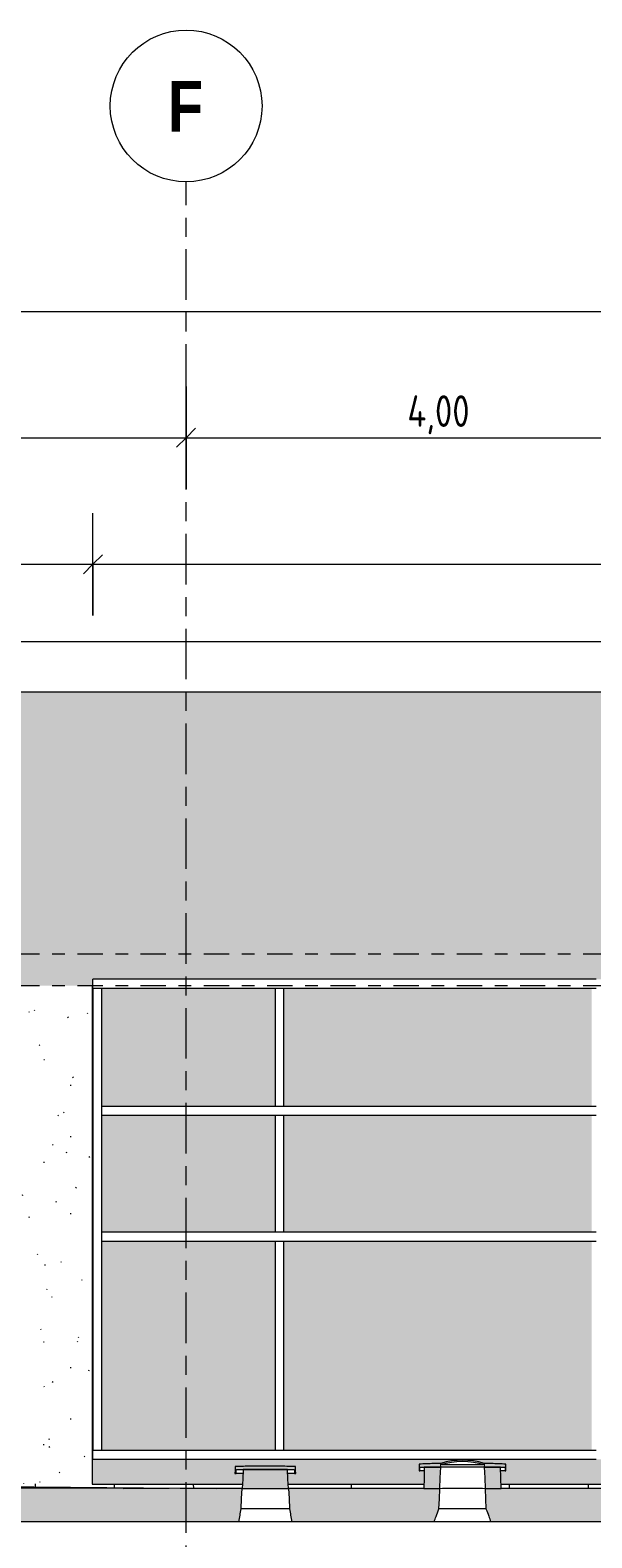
# Model space of a CAD drawing. Header units: metres. Extents: x -28 to 176, y -14 to 869.
# Tile 14 of 60: x -13.21 to -8.77, y 1.78 to 13.7. Entities that reach past the tile are written whole.
import ezdxf

# ---------------------------------------------------------------- set-up
doc = ezdxf.new("R2010")
doc.units = ezdxf.units.M
doc.linetypes.add('_Ebene_', pattern=[0.4, 0.2, -0.1, 0, -0.1])
doc.linetypes.add('_Rasterlinie_', pattern=[0.75, 0.4, -0.1, 0.15, -0.1])
for name, color, linetype, lineweight in [('A_Bem', 7, 'Continuous', 5), ('A_Bem-100', 7, 'Continuous', 5), ('A_Ebenen', 130, 'Continuous', 5), ('A_Fassade', 113, 'Continuous', 5), ('A_Fenster', 45, 'Continuous', 5), ('A_Geschossdecken', 7, 'Continuous', 5), ('A_Geschossdecken_Oberflächenschraffur', 7, 'Continuous', 5), ('A_Geschossdecken_Schraffur', 7, 'Continuous', 5), ('A_Linien_Feine Linien', 7, 'Continuous', 5), ('A_Raster', 128, 'Continuous', 5), ('A_Wand', 244, 'Continuous', 5), ('A_Wände_Oberflächenschraffur', 244, 'Continuous', 5)]:
    doc.layers.add(name, color=color, linetype=linetype, lineweight=lineweight)
doc.styles.add('Arial Narrow_B', font='txt', dxfattribs={"height": 0.4})
doc.styles.add('ISOCPEUR_1', font='isocpeur.ttf', dxfattribs={"width": 0.8, "height": 0.25})
doc.dimstyles.new('BLB-Standard_2_5_Aussen', dxfattribs={"dimscale": 0.3048, "dimtxt": 0.248995, "dimasz": 0.492126, "dimexe": 1.32874, "dimexo": 0.0625, "dimgap": 0.032808, "dimtad": 1, "dimrnd": 0.001, "dimzin": 0, "dimdsep": 46, "dimtxsty": 'ISOCPEUR_1', "dimblk1": 'OBLIQUE', "dimblk2": 'OBLIQUE', "dimsah": 1, "dimcen": 0.09, "dimdle": 0.164042, "dimazin": 0, "dimtfac": 1, "dimtdec": 4, "dimtix": 1, "dimtmove": 0, "dimatfit": 3, "dimfxl": 1.32874, "dimfxlon": 1, "dimtvp": 1, "dimtolj": 1, "dimtzin": 0, "dimarcsym": 2})
doc.dimstyles.new('BLB-Standard_2_5_Aussen_maskiert', dxfattribs={"dimscale": 0.3048, "dimtxt": 0.248995, "dimasz": 0.492126, "dimexe": 1.32874, "dimexo": 0.0625, "dimgap": 0.032808, "dimtad": 1, "dimrnd": 0.001, "dimzin": 0, "dimdsep": 46, "dimtxsty": 'ISOCPEUR_1', "dimblk1": 'OBLIQUE', "dimblk2": 'OBLIQUE', "dimsah": 1, "dimcen": 0.09, "dimdle": 0.164042, "dimazin": 0, "dimtfac": 1, "dimtdec": 4, "dimtix": 1, "dimtmove": 0, "dimatfit": 3, "dimfxl": 1.32874, "dimfxlon": 1, "dimtvp": 1, "dimtfill": 1, "dimtolj": 1, "dimtzin": 0, "dimarcsym": 2})
pattern_1 = [(0, (11.292, 18.958), (0.813, 0.203), [0.007, -0.603, 0.007, -0.603, -3.251]), (0, (11.292, 18.958), (0.813, 0.203), [-1.219, 0.007, -1.212, 0.007, -0.603, -1.422]), (0, (11.292, 18.958), (0.813, 0.203), [-3.048, 0.007, -0.4, 0.007, -1.009]), (120, (11.597, 19.06), (-0.5823032, 0.6025787), [0.007, -0.603, 0.007, -0.603, -3.251]), (120, (11.597, 19.06), (-0.5823032, 0.6025787), [-1.219, 0.007, -1.212, 0.007, -0.603, -1.422]), (120, (11.597, 19.06), (-0.5823032, 0.6025787), [-3.048, 0.007, -0.4, 0.007, -1.009]), (240, (11.699, 19.466), (-0.2306968, -0.8055787), [0.007, -0.603, 0.007, -0.603, -3.251]), (240, (11.699, 19.466), (-0.2306968, -0.8055787), [-1.219, 0.007, -1.212, 0.007, -0.603, -1.422]), (240, (11.699, 19.466), (-0.2306968, -0.8055787), [-3.048, 0.007, -0.4, 0.007, -1.009])]

# ---------------------------------------------------------------- blocks, each defined once
blk = doc.blocks.new('System Panel - Glazed window-8556053-C')
at = {"layer": 'A_Fassade', "lineweight": 9}
blk.add_hatch(color=10, dxfattribs=at).paths.add_polyline_path([(-11.278, 2.469), (-11.278, 4.125), (-12.648, 4.125), (-12.648, 2.469), (-11.297, 2.469)], flags=0)
blk = doc.blocks.new('System Panel - Glazed window-8556054-C')
at = {"layer": 'A_Fassade', "lineweight": 9}
blk.add_hatch(color=10, dxfattribs=at).paths.add_polyline_path([(-11.278, 5.19), (-11.278, 6.125), (-12.648, 6.125), (-12.648, 5.19)], flags=0)
blk = doc.blocks.new('Rectangular Mullion - 70mm x 280mm_2-8069946-C')
at = {"layer": 'A_Fassade', "color": 250, "lineweight": 9}
for p, q in [((-12.718, 6.125), (-12.648, 6.125)), ((-12.718, 6.125), (-12.718, 5.155)), ((-12.648, 5.155), (-12.648, 6.125))]:
    blk.add_line(p, q, dxfattribs=at)
blk = doc.blocks.new('Rectangular Mullion - 70mm x 280mm_2-8069947-C')
at = {"layer": 'A_Fassade', "color": 250, "lineweight": 9}
for p, q in [((-12.718, 5.155), (-12.718, 4.16)), ((-12.648, 4.16), (-12.648, 5.155))]:
    blk.add_line(p, q, dxfattribs=at)
blk = doc.blocks.new('Rectangular Mullion - 70mm x 280mm_2-8069948-C')
at = {"layer": 'A_Fassade', "color": 250, "lineweight": 9}
for p, q in [((-12.718, 2.399), (-12.718, 2.469)), ((-11.243, 2.469), (-12.718, 2.469)), ((-12.718, 2.399), (-11.243, 2.399))]:
    blk.add_line(p, q, dxfattribs=at)
blk = doc.blocks.new('Rectangular Mullion - 70mm x 160mm-8069949-C')
at = {"layer": 'A_Fassade', "color": 250, "lineweight": 9}
for p, q in [((-12.648, 5.12), (-12.648, 5.19)), ((-11.243, 5.19), (-12.648, 5.19)), ((-12.648, 5.12), (-11.243, 5.12))]:
    blk.add_line(p, q, dxfattribs=at)
blk = doc.blocks.new('Rectangular Mullion - 70mm x 280mm_2-8070029-C')
at = {"layer": 'A_Fassade', "color": 250, "lineweight": 9}
for p, q in [((-8.738, 6.195), (-11.243, 6.195)), ((-11.243, 6.125), (-8.738, 6.125))]:
    blk.add_line(p, q, dxfattribs=at)
blk = doc.blocks.new('System Panel - Glazed window-8556065-C')
at = {"layer": 'A_Fassade', "lineweight": 9}
blk.add_hatch(color=10, dxfattribs=at).paths.add_polyline_path([(6.554, 2.469), (7.242, 2.469), (7.242, 4.125), (4.807, 4.125), (4.807, 2.469), (5.795, 2.469)], flags=0)
blk = doc.blocks.new('System Panel - Glazed window-8556066-C')
at = {"layer": 'A_Fassade', "lineweight": 9}
blk.add_hatch(color=10, dxfattribs=at).paths.add_polyline_path([(7.242, 5.19), (7.242, 6.125), (4.807, 6.125), (4.807, 5.19)], flags=0)
blk = doc.blocks.new('Rectangular Mullion - 70mm x 280mm_2-V30-C')
at = {"layer": 'A_Fassade', "color": 250, "lineweight": 9}
for p, q in [((-8.738, 2.469), (-11.243, 2.469)), ((-11.243, 2.399), (-8.738, 2.399))]:
    blk.add_line(p, q, dxfattribs=at)
blk = doc.blocks.new('Rectangular Mullion - 70mm x 160mm-8070024-C')
at = {"layer": 'A_Fassade', "color": 250, "lineweight": 9}
for p, q in [((-4.733, 5.19), (-7.238, 5.19)), ((-7.238, 5.12), (-4.733, 5.12))]:
    blk.add_line(p, q, dxfattribs=at)
blk = doc.blocks.new('Rectangular Mullion - 70mm x 280mm_2-8070034-C')
at = {"layer": 'A_Fassade', "color": 250, "lineweight": 9}
for p, q in [((-12.718, 6.125), (-12.718, 6.195)), ((-11.243, 6.195), (-12.718, 6.195)), ((-12.718, 6.125), (-11.243, 6.125))]:
    blk.add_line(p, q, dxfattribs=at)
blk = doc.blocks.new('Rectangular Mullion - 70mm x 160mm-8069955-C')
at = {"layer": 'A_Fassade', "color": 250, "lineweight": 9}
for p, q in [((15.242, 4.125), (15.312, 4.125)), ((15.242, 4.125), (15.242, 2.469)), ((15.312, 2.469), (15.312, 4.125)), ((15.312, 2.469), (15.242, 2.469))]:
    blk.add_line(p, q, dxfattribs=at)
blk = doc.blocks.new('Rectangular Mullion - 70mm x 160mm-8069616-C')
at = {"layer": 'A_Fassade', "color": 250, "lineweight": 9}
for p, q in [((15.242, 6.125), (15.312, 6.125)), ((15.242, 6.125), (15.242, 5.19)), ((15.312, 5.19), (15.312, 6.125)), ((15.312, 5.19), (15.242, 5.19))]:
    blk.add_line(p, q, dxfattribs=at)
blk = doc.blocks.new('System Panel - Glazed window-8556069-C')
at = {"layer": 'A_Fassade', "lineweight": 9}
blk.add_hatch(color=10, dxfattribs=at).paths.add_polyline_path([(-11.278, 4.195), (-11.278, 5.12), (-12.648, 5.12), (-12.648, 4.195), (-11.677, 4.195)], flags=0)
blk = doc.blocks.new('System Panel - Glazed window-8556070-C')
at = {"layer": 'A_Fassade', "lineweight": 9}
blk.add_hatch(color=10, dxfattribs=at).paths.add_polyline_path([(-10.158, 4.195), (-8.773, 4.195), (-8.773, 5.12), (-11.208, 5.12), (-11.208, 4.195)], flags=0)
blk = doc.blocks.new('Rectangular Mullion - 70mm x 280mm_2-8070045-C')
at = {"layer": 'A_Fassade', "color": 250, "lineweight": 9}
for p, q in [((-12.718, 4.16), (-12.718, 2.469)), ((-12.648, 2.469), (-12.648, 4.16)), ((-12.648, 2.469), (-12.718, 2.469))]:
    blk.add_line(p, q, dxfattribs=at)
blk = doc.blocks.new('Rectangular Mullion - 70mm x 160mm-8069613-C')
at = {"layer": 'A_Fassade', "color": 250, "lineweight": 9}
for p, q in [((15.242, 5.12), (15.312, 5.12)), ((15.242, 5.12), (15.242, 4.195)), ((15.312, 4.195), (15.312, 5.12)), ((15.312, 4.195), (15.242, 4.195))]:
    blk.add_line(p, q, dxfattribs=at)
blk = doc.blocks.new('FE Dachkuppel rund - Ø_850 _1000_-8070058-C')
at = {"layer": 'A_Fenster', "lineweight": 9}
for points in [[(-11.115, 2.287), (-11.117, 2.341), (-11.297, 2.345), (-11.389, 2.345), (-11.524, 2.343), (-11.593, 2.341), (-11.595, 2.287), (-11.585, 2.287), (-11.584, 2.317), (-11.126, 2.317), (-11.124, 2.287)], [(-11.172, 2.167), (-11.18, 2.317), (-11.53, 2.317), (-11.538, 2.167), (-11.297, 2.167)]]:
    blk.add_hatch(color=253, dxfattribs=at).paths.add_polyline_path(points, flags=0)
at = {"layer": 'A_Fenster', "color": 250, "lineweight": 9}
for p, q in [((-11.595, 2.287), (-11.585, 2.287)), ((-11.584, 2.317), (-11.126, 2.317)), ((-11.18, 2.317), (-11.53, 2.317)), ((-11.124, 2.287), (-11.115, 2.287)), ((-11.538, 2.167), (-11.172, 2.167))]:
    blk.add_line(p, q, dxfattribs=at)
at = {"layer": 'A_Fenster', "color": 250, "lineweight": 9, "flags": 128}
for points in [[(-11.593, 2.341), (-11.594, 2.314), (-11.595, 2.287)], [(-11.585, 2.287), (-11.585, 2.302), (-11.584, 2.317)], [(-11.53, 2.317), (-11.534, 2.243), (-11.538, 2.167)], [(-11.172, 2.167), (-11.176, 2.243), (-11.18, 2.317)], [(-11.126, 2.317), (-11.125, 2.302), (-11.124, 2.287)], [(-11.115, 2.287), (-11.116, 2.314), (-11.117, 2.341)]]:
    blk.add_lwpolyline(points, dxfattribs=at)
at = {"layer": 'A_Fenster', "color": 250, "lineweight": 9}
for start_param, end_param in [(5.116294, 5.249888), (4.17489, 4.308484)]:
    blk.add_ellipse((-11.355, 2.277), major_axis=(-0.45, 0), ratio=0.025574, start_param=start_param, end_param=end_param, dxfattribs=at)
blk.add_open_spline([(-11.117, 2.341), (-11.162, 2.343), (-11.253, 2.345), (-11.361, 2.345), (-11.44, 2.345), (-11.49, 2.344), (-11.541, 2.343), (-11.575, 2.342), (-11.593, 2.341)], degree=3, knots=[0, 0, 0, 0, 0.285714, 0.571429, 0.678571, 0.785714, 0.892857, 1, 1, 1, 1], dxfattribs=at)
blk = doc.blocks.new('FE Dachkuppel rund - Ø_850 _1080_-8070244-C')
at = {"layer": 'A_Fenster', "lineweight": 9}
blk.add_hatch(color=253, dxfattribs=at).paths.add_polyline_path([(-9.625, 2.355), (-9.625, 2.367), (-9.673, 2.379), (-9.71, 2.385), (-9.753, 2.39), (-9.796, 2.392), (-9.839, 2.39), (-9.882, 2.385), (-9.925, 2.378), (-9.967, 2.367), (-9.967, 2.355), (-9.925, 2.366), (-9.873, 2.375), (-9.839, 2.379), (-9.796, 2.381), (-9.75, 2.379), (-9.709, 2.374), (-9.667, 2.366)], flags=0)
h = blk.add_hatch(color=253, dxfattribs=at)
h.paths.add_polyline_path([(-9.452, 2.307), (-9.453, 2.361), (-9.625, 2.367), (-9.624, 2.337), (-9.46, 2.337), (-9.459, 2.307)], flags=0)
h.paths.add_polyline_path([(-10.133, 2.307), (-10.132, 2.337), (-9.968, 2.337), (-9.967, 2.367), (-10.138, 2.361), (-10.139, 2.307)], flags=0)
h = blk.add_hatch(color=253, dxfattribs=at)
h.paths.add_polyline_path([(-9.49, 2.167), (-9.494, 2.337), (-9.624, 2.337), (-9.616, 2.167), (-9.588, 2.167)], flags=0)
h.paths.add_polyline_path([(-9.975, 2.167), (-9.968, 2.337), (-10.098, 2.337), (-10.102, 2.167)], flags=0)
at = {"layer": 'A_Fenster', "color": 250, "lineweight": 9}
for p, q in [((-10.139, 2.307), (-10.133, 2.307)), ((-10.132, 2.337), (-9.968, 2.337)), ((-9.968, 2.337), (-10.098, 2.337)), ((-9.624, 2.337), (-9.46, 2.337)), ((-9.494, 2.337), (-9.624, 2.337)), ((-9.459, 2.307), (-9.452, 2.307)), ((-10.102, 2.167), (-9.975, 2.167)), ((-9.616, 2.167), (-9.49, 2.167))]:
    blk.add_line(p, q, dxfattribs=at)
at = {"layer": 'A_Fenster', "color": 250, "lineweight": 9, "flags": 128}
for points in [[(-10.138, 2.361), (-10.139, 2.334), (-10.139, 2.307)], [(-10.133, 2.307), (-10.132, 2.322), (-10.132, 2.337)], [(-10.098, 2.337), (-10.1, 2.252), (-10.102, 2.167)], [(-9.975, 2.167), (-9.972, 2.253), (-9.968, 2.337)], [(-9.968, 2.337), (-9.967, 2.352), (-9.967, 2.367)], [(-9.967, 2.367), (-9.967, 2.361), (-9.967, 2.355)], [(-9.625, 2.355), (-9.625, 2.361), (-9.625, 2.367)], [(-9.625, 2.367), (-9.625, 2.352), (-9.624, 2.337)], [(-9.624, 2.337), (-9.62, 2.253), (-9.616, 2.167)], [(-9.49, 2.167), (-9.492, 2.252), (-9.494, 2.337)], [(-9.46, 2.337), (-9.459, 2.322), (-9.459, 2.307)], [(-9.452, 2.307), (-9.453, 2.334), (-9.453, 2.361)]]:
    blk.add_lwpolyline(points, dxfattribs=at)
at = {"layer": 'A_Fenster', "color": 250, "lineweight": 9}
for radius, start, end in [(0.594, 73.3061, 106.6926), (0.583, 72.9241, 107.0746)]:
    blk.add_arc((-9.796, 1.798), radius, start, end, dxfattribs=at)
for centre, major_axis, start_param, end_param in [((-9.796, 2.299), (-0.45, 0), 5.452569, 5.558536), ((-9.796, 2.329), (-0.345, 0), 4.190424, 5.234354), ((-9.796, 2.329), (-0.345, 0), 4.712389, 5.234354), ((-9.796, 2.347), (-0.345, 0), 4.230049, 5.194729), ((-9.796, 2.329), (-0.345, 0), 4.190424, 4.712389), ((-9.796, 2.299), (-0.45, 0), 3.866242, 3.972209), ((-9.796, 2.159), (-0.345, 0), 4.712389, 5.259107), ((-9.796, 2.159), (-0.345, 0), 4.165671, 4.712389)]:
    blk.add_ellipse(centre, major_axis=major_axis, ratio=0.025574, start_param=start_param, end_param=end_param, dxfattribs=at)
for points in [[(-9.967, 2.367), (-9.985, 2.366), (-10.023, 2.365), (-10.081, 2.363), (-10.119, 2.362), (-10.138, 2.361)], [(-9.453, 2.361), (-9.473, 2.362), (-9.511, 2.363), (-9.568, 2.365), (-9.606, 2.366), (-9.625, 2.367)]]:
    blk.add_open_spline(points, degree=3, dxfattribs=at)
blk = doc.blocks.new('DIMBLOCK22-C')
at = {"layer": 'A_Bem-100'}
for p, q in [((-15.994, 9.072), (-15.994, 9.882)), ((-12.718, 9.072), (-12.718, 9.882)), ((-16.044, 9.477), (-12.718, 9.477)), ((-15.994, 9.477), (-15.994, 9.072)), ((-12.718, 9.477), (-12.718, 9.072))]:
    blk.add_line(p, q, dxfattribs=at)
at = {"layer": 'A_Bem-100', "lineweight": 9}
for p, q in [((-15.994, 9.477), (-15.919, 9.552)), ((-12.718, 9.477), (-12.643, 9.552)), ((-15.994, 9.477), (-16.069, 9.402)), ((-12.718, 9.477), (-12.793, 9.402))]:
    blk.add_line(p, q, dxfattribs=at)
at = {"layer": 'A_Bem-100', "color": 0, "insert": (-14.641, 9.813), "char_height": 0.25, "width": 0.68419, "attachment_point": 1, "line_spacing_factor": 1.149209, "style": 'ISOCPEUR_1'}
blk.add_mtext('3,27\\A2\\H0.5x;\\S7^  ;\\H2x;', dxfattribs=at)
blk = doc.blocks.new('_Oblique')
at = {"color": 0, "linetype": 'ByBlock', "lineweight": -2}
blk.add_line((-0.5, -0.5), (0.5, 0.5), dxfattribs=at)
blk = doc.blocks.new('DIMBLOCK23-C')
at = {"layer": 'A_Bem-100'}
for p, q in [((-12.718, 9.072), (-12.718, 9.882)), ((16.757, 9.072), (16.757, 9.882)), ((-12.718, 9.477), (16.757, 9.477)), ((-12.718, 9.477), (-12.718, 9.072)), ((16.757, 9.477), (16.757, 9.072))]:
    blk.add_line(p, q, dxfattribs=at)
at = {"layer": 'A_Bem-100', "lineweight": 9}
for p, q in [((-12.718, 9.477), (-12.643, 9.552)), ((16.757, 9.477), (16.832, 9.552)), ((-12.718, 9.477), (-12.793, 9.402)), ((16.757, 9.477), (16.682, 9.402))]:
    blk.add_line(p, q, dxfattribs=at)
at = {"layer": 'A_Bem-100', "color": 0, "insert": (1.656, 9.813), "char_height": 0.25, "width": 0.87242, "attachment_point": 1, "line_spacing_factor": 1.149209, "style": 'ISOCPEUR_1'}
blk.add_mtext('29,47\\A2\\H0.5x;\\S5^  ;\\H2x;', dxfattribs=at)
blk = doc.blocks.new('Raster - Raster-989695-C')
at = {"layer": 'A_Raster', "lineweight": 9}
blk.add_circle((19.983, 13.101), 0.6, dxfattribs=at)
blk = doc.blocks.new('DIMBLOCK46-C')
at = {"layer": 'A_Bem-100'}
for p, q in [((-15.994, 11.072), (-15.994, 11.882)), ((20.026, 11.072), (20.026, 11.882)), ((-16.044, 11.477), (20.076, 11.477)), ((-15.994, 11.477), (-15.994, 11.072)), ((20.026, 11.477), (20.026, 11.072))]:
    blk.add_line(p, q, dxfattribs=at)
at = {"layer": 'A_Bem-100', "lineweight": 9}
for p, q in [((-15.994, 11.477), (-16.069, 11.402)), ((-15.994, 11.477), (-15.919, 11.552)), ((20.026, 11.477), (19.951, 11.402)), ((20.026, 11.477), (20.101, 11.552))]:
    blk.add_line(p, q, dxfattribs=at)
at = {"layer": 'A_Bem-100', "color": 0, "insert": (1.707, 11.813), "char_height": 0.25, "width": 0.74096, "attachment_point": 1, "line_spacing_factor": 1.149209, "style": 'ISOCPEUR_1', "bg_fill": 3, "box_fill_scale": 1.25, "bg_fill_color": 256, "bg_fill_true_color": 13158600, "bg_fill_transparency": 0}
blk.add_mtext('36,02', dxfattribs=at)
blk = doc.blocks.new('DIMBLOCK63-C')
at = {"layer": 'A_Bem-100'}
for p, q in [((-15.732, 10.882), (-15.732, 10.072)), ((-15.732, 10.477), (-15.732, 10.882)), ((-11.982, 10.882), (-11.982, 10.072)), ((-11.982, 10.477), (-11.982, 10.882)), ((-15.732, 10.477), (-11.982, 10.477))]:
    blk.add_line(p, q, dxfattribs=at)
at = {"layer": 'A_Bem-100', "lineweight": 9}
for p, q in [((-15.732, 10.477), (-15.657, 10.552)), ((-11.982, 10.477), (-11.907, 10.552)), ((-15.732, 10.477), (-15.807, 10.402)), ((-11.982, 10.477), (-12.057, 10.402))]:
    blk.add_line(p, q, dxfattribs=at)
at = {"layer": 'A_Bem-100', "color": 0, "insert": (-14.097, 10.813), "char_height": 0.25, "width": 0.57664, "attachment_point": 1, "line_spacing_factor": 1.149209, "style": 'ISOCPEUR_1'}
blk.add_mtext('3,75', dxfattribs=at)
blk = doc.blocks.new('DIMBLOCK64-C')
at = {"layer": 'A_Bem-100'}
for p, q in [((-11.982, 10.882), (-11.982, 10.072)), ((-11.982, 10.477), (-11.982, 10.882)), ((-7.982, 10.882), (-7.982, 10.072)), ((-7.982, 10.477), (-7.982, 10.882)), ((-11.982, 10.477), (-7.982, 10.477))]:
    blk.add_line(p, q, dxfattribs=at)
at = {"layer": 'A_Bem-100', "lineweight": 9}
for p, q in [((-11.982, 10.477), (-11.907, 10.552)), ((-7.982, 10.477), (-7.907, 10.552)), ((-11.982, 10.477), (-12.057, 10.402)), ((-7.982, 10.477), (-8.057, 10.402))]:
    blk.add_line(p, q, dxfattribs=at)
at = {"layer": 'A_Bem-100', "color": 0, "insert": (-10.232, 10.813), "char_height": 0.25, "width": 0.60054, "attachment_point": 1, "line_spacing_factor": 1.149209, "style": 'ISOCPEUR_1'}
blk.add_mtext('4,00', dxfattribs=at)

msp = doc.modelspace()

# ---------------------------------------------------------------- hatches: boundary and pattern name
at = {"layer": 'A_Geschossdecken_Oberflächenschraffur'}
h = msp.add_hatch(dxfattribs=at)
h.set_pattern_fill('FP_40', color=9, style=0, pattern_type=2)
h.set_pattern_definition([(92.491, (3.697, 2.071), (-0.624584, -0.000146), [])])
h.paths.add_polyline_path([(21.7571, 2.1668), (21.7567, 2.2049), (19.9909, 2.2047), (19.9909, 2.2014), (19.5409, 2.2014), (19.5409, 2.2047), (16.7572, 2.2047), (16.7572, 2.2019), (15.9025, 2.2015), (15.9047, 2.1676), (15.5932, 2.1676), (15.5955, 2.202), (14.3731, 2.2019), (14.3746, 2.1669), (21.7552, 2.1668)], flags=0)
h.paths.add_polyline_path([(13.9344, 2.1669), (13.9494, 2.1669), (13.951, 2.202), (10.7161, 2.2019), (10.7164, 2.1669), (13.3909, 2.1669)], flags=0)
h.paths.add_polyline_path([(9.3164, 2.167), (9.315, 2.202), (6.7235, 2.2019), (6.724, 2.167), (9.315, 2.167)], flags=0)
h.paths.add_polyline_path([(5.3238, 2.167), (5.3223, 2.2021), (2.7238, 2.2019), (2.7243, 2.167), (5.3223, 2.167)], flags=0)
h.paths.add_polyline_path([(1.3241, 2.167), (1.3229, 2.2021), (-1.2798, 2.2019), (-1.2798, 2.1671), (1.3229, 2.167)], flags=0)
h.paths.add_polyline_path([(-2.6798, 2.1671), (-2.6798, 2.2022), (-5.288, 2.2019), (-5.288, 2.1671), (-3.3211, 2.1671)], flags=0)
h.paths.add_polyline_path([(-6.743, 2.1671), (-6.688, 2.1671), (-6.688, 2.2022), (-9.4905, 2.2019), (-9.4896, 2.1672), (-7.1192, 2.1671)], flags=0)
h.paths.add_polyline_path([(-10.1021, 2.1672), (-10.102, 2.1683), (-10.1021, 2.2023), (-11.1735, 2.2016), (-11.1716, 2.1672), (-10.1578, 2.1672)], flags=0)
h.paths.add_polyline_path([(-11.538, 2.1672), (-11.5361, 2.2023), (-12.7255, 2.2023), (-12.7255, 2.2049), (-15.9644, 2.2049), (-11.677, 2.1672)], flags=0)
h.paths.add_polyline_path([(22.657, 2.1828), (23.4021, 2.2049), (22.6567, 2.2049), (22.6569, 2.1919)], flags=0)
h = msp.add_hatch(dxfattribs=at)
h.set_pattern_fill('FP_42', color=9, style=0, pattern_type=2)
h.set_pattern_definition([(180.36, (-2.311, 1.98), (0.209083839, -0.012686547), [])])
h.paths.add_polyline_path([(-11.7405, 2.1672), (-15.9644, 2.2049), (-15.442, 2.1723), (-12.157, 2.1678)], flags=0)
at = {"layer": 'A_Geschossdecken_Schraffur', "lineweight": 9}
h = msp.add_hatch(color=253, dxfattribs=at)
h.paths.add_polyline_path([(13.7281, 0.9549), (13.7415, 1.0049), (10.7287, 1.0049), (10.7292, 0.9549), (13.3909, 0.9549)], flags=0)
h.paths.add_polyline_path([(-19.1392, 0.9549), (-18.645, 0.9549), (-18.6448, 1.0049), (-18.8516, 1.0049), (-18.8516, 1.9049), (-18.6416, 1.9049), (-18.6405, 2.2049), (-19.1392, 2.2049), (-19.1392, 1.454)], flags=0)
h.paths.add_polyline_path([(-8.6385, 0.9549), (-6.688, 0.9549), (-6.688, 1.0049), (-9.3258, 1.0049), (-9.3139, 0.9549)], flags=0)
h.paths.add_polyline_path([(-13.1963, 0.9549), (-11.6808, 0.9549), (-11.6755, 1.0049), (-17.7448, 1.0049), (-17.745, 0.9549), (-16.2348, 0.9549)], flags=0)
h.paths.add_polyline_path([(23.5062, 0.9549), (23.5062, 1.0049), (22.6694, 1.0049), (22.6699, 0.9549), (23.2661, 0.9549)], flags=0)
h.paths.add_polyline_path([(9.3291, 0.9549), (9.3286, 1.0049), (6.7361, 1.0049), (6.7366, 0.9549), (8.0735, 0.9549)], flags=0)
h.paths.add_polyline_path([(14.5959, 0.9549), (15.4363, 0.9549), (15.4419, 1.0049), (14.5825, 1.0049)], flags=0)
h.paths.add_polyline_path([(16.0616, 0.9549), (21.7699, 0.9549), (21.7693, 1.0049), (16.056, 1.0049)], flags=0)
h.paths.add_polyline_path([(-11.0288, 0.9549), (-10.2778, 0.9549), (-10.266, 1.0049), (-11.0341, 1.0049)], flags=0)
h.paths.add_polyline_path([(5.3366, 0.9549), (5.336, 1.0049), (2.7364, 1.0049), (2.737, 0.9549), (5.0349, 0.9549)], flags=0)
h.paths.add_polyline_path([(-5.288, 0.9549), (-2.6798, 0.9549), (-2.6798, 1.0049), (-5.288, 1.0049)], flags=0)
h.paths.add_polyline_path([(1.3369, 0.9549), (1.3363, 1.0049), (-1.2798, 1.0049), (-1.2798, 0.9549), (0.4771, 0.9549)], flags=0)
h.paths.add_polyline_path([(11.6401, 1.9049), (14.1145, 1.9049), (14.162, 1.9209), (14.2121, 1.9049), (15.5644, 1.9049), (15.5832, 2.0076), (15.5932, 2.1669), (10.7164, 2.1669), (10.7192, 1.9049), (11.5813, 1.9049)], flags=0)
h.paths.add_polyline_path([(8.8331, 1.9049), (9.3191, 1.9049), (9.3164, 2.167), (6.7239, 2.167), (6.7266, 1.9049), (8.7586, 1.9049)], flags=0)
h.paths.add_polyline_path([(-15.9479, 1.9049), (-11.5627, 1.9049), (-11.5464, 2.0071), (-11.538, 2.1672), (-11.7405, 2.1672), (-15.442, 2.1723), (-17.2238, 2.2049), (-17.7405, 2.2049), (-17.7416, 1.9049), (-16.2348, 1.9049)], flags=0)
h.paths.add_polyline_path([(5.0349, 1.9049), (5.3265, 1.9049), (5.3238, 2.167), (2.7242, 2.167), (2.7269, 1.9049), (4.7644, 1.9049)], flags=0)
h.paths.add_polyline_path([(1.2367, 1.9049), (1.3269, 1.9049), (1.3241, 2.167), (-1.2798, 2.1671), (-1.2798, 1.9049), (0.761, 1.9049)], flags=0)
h.paths.add_polyline_path([(15.9345, 1.9049), (21.7598, 1.9049), (21.7571, 2.1668), (15.9048, 2.1669), (15.9147, 2.0076), (15.9342, 1.9049)], flags=0)
h.paths.add_polyline_path([(-3.3211, 1.9049), (-2.6798, 1.9049), (-2.6798, 2.1671), (-5.288, 2.1671), (-5.288, 1.9049), (-4.0807, 1.9049)], flags=0)
h.paths.add_polyline_path([(-11.1469, 1.9049), (-10.0195, 1.9049), (-10.0077, 1.9385), (-9.9817, 2.0089), (-9.9752, 2.1667), (-11.1716, 2.1672), (-11.1633, 2.0071)], flags=0)
h.paths.add_polyline_path([(-7.1192, 1.9049), (-6.688, 1.9049), (-6.688, 2.1671), (-9.6165, 2.1667), (-9.6099, 2.0066), (-9.5723, 1.9049), (-7.4088, 1.9049)], flags=0)
h.paths.add_polyline_path([(22.6599, 1.9049), (23.5062, 1.9049), (23.5062, 2.1815), (22.6571, 2.1725)], flags=0)
at = {"layer": 'A_Wände_Oberflächenschraffur'}
h = msp.add_hatch(dxfattribs=at)
h.set_pattern_fill('FP_5', style=0, pattern_type=2)
h.set_pattern_definition(pattern_1)
h.paths.add_polyline_path([(20.0259, 6.1449), (20.0259, 8.4649), (-15.9944, 8.4649), (-15.9944, 6.1449), (-12.7178, 6.1449), (-12.7178, 6.1949), (16.7572, 6.1949), (16.7572, 6.1449)], flags=0)
h = msp.add_hatch(dxfattribs=at)
h.set_pattern_fill('FP_5', style=0, pattern_type=2)
h.set_pattern_definition(pattern_1)
h.paths.add_polyline_path([(-12.7255, 2.2049), (-12.7255, 6.1449), (-15.5244, 6.1449), (-15.5244, 2.2049), (-13.1963, 2.2049)], flags=0)
h = msp.add_hatch(dxfattribs=at)
h.set_pattern_fill('FP_5', style=0, pattern_type=2)
h.set_pattern_definition(pattern_1)
h.paths.add_polyline_path([(16.7572, 2.2019), (16.7572, 2.3986), (10.4143, 2.3986), (10.445, 2.381), (10.4987, 2.3584), (10.5573, 2.3419), (10.615, 2.3329), (10.7448, 2.3275), (10.7448, 2.2817), (10.7402, 2.2817), (10.7399, 2.2874), (10.7152, 2.2871), (10.7164, 2.202), (13.951, 2.202), (13.9563, 2.3177), (13.8998, 2.3169), (13.9018, 2.3712), (14.0505, 2.3746), (14.1992, 2.3754), (14.3746, 2.3725), (14.4223, 2.3712), (14.4243, 2.3169), (14.3679, 2.3169), (14.3706, 2.2578), (14.3706, 2.2578), (14.3731, 2.202), (15.5955, 2.202), (15.6034, 2.3184), (15.5308, 2.3177), (15.5333, 2.3719), (15.6771, 2.3745), (15.8208, 2.3745), (15.9646, 2.3719), (15.9672, 2.3177), (15.8946, 2.3177), (15.8986, 2.2595), (15.8986, 2.2595), (15.9024, 2.202), (16.4294, 2.202)], flags=0)
h.paths.add_polyline_path([(9.316, 2.202), (9.315, 2.2723), (9.2903, 2.2721), (9.2899, 2.2663), (9.2853, 2.2663), (9.2857, 2.3122), (9.3585, 2.3171), (9.4182, 2.3209), (9.4748, 2.3311), (9.5304, 2.3482), (9.59, 2.3759), (9.6278, 2.3986), (6.4443, 2.3986), (6.4612, 2.3894), (6.5133, 2.3686), (6.5734, 2.353), (6.6249, 2.3454), (6.7475, 2.3405), (6.7521, 2.3392), (6.7521, 2.2946), (6.7475, 2.2946), (6.7471, 2.3001), (6.7225, 2.2998), (6.724, 2.2021), (9.315, 2.202)], flags=0)
h.paths.add_polyline_path([(5.3234, 2.2021), (5.3223, 2.2851), (5.2976, 2.2848), (5.2972, 2.2792), (5.2926, 2.2792), (5.2922, 2.3248), (5.366, 2.3299), (5.4248, 2.3336), (5.4812, 2.3439), (5.5303, 2.3582), (5.5889, 2.3842), (5.6142, 2.3986), (-1.5118, 2.3986), (-1.483, 2.3874), (-1.422, 2.3723), (-1.3751, 2.3656), (-1.3057, 2.3639), (-1.2498, 2.3605), (-1.2498, 2.3119), (-1.2548, 2.3119), (-1.2548, 2.3203), (-1.2798, 2.3203), (-1.2798, 2.2022), (1.3237, 2.2021), (1.3229, 2.2578), (1.2982, 2.2576), (1.2978, 2.2521), (1.2932, 2.252), (1.2928, 2.2976), (1.3668, 2.3026), (1.4267, 2.3066), (1.4814, 2.3166), (1.5274, 2.3297), (1.5855, 2.3548), (1.6277, 2.3781), (2.4163, 2.3864), (2.4661, 2.3601), (2.5175, 2.3401), (2.5783, 2.325), (2.6267, 2.318), (2.7481, 2.3132), (2.7527, 2.312), (2.7531, 2.2674), (2.7481, 2.2674), (2.7477, 2.2728), (2.7231, 2.2726), (2.7243, 2.2021), (5.3223, 2.2021)], flags=0)
h.paths.add_polyline_path([(-2.7098, 2.3605), (-2.6314, 2.3642), (-2.5845, 2.3656), (-2.5299, 2.3735), (-2.4766, 2.3874), (-2.4498, 2.3986), (-2.7098, 2.3986), (-2.7098, 2.3642)], flags=0)
h.paths.add_polyline_path([(-2.6798, 2.2022), (-2.6798, 2.3204), (-2.7048, 2.3203), (-2.7048, 2.3119), (-2.7098, 2.3119), (-2.7098, 2.3986), (-5.5201, 2.3986), (-5.4895, 2.3868), (-5.4367, 2.3732), (-5.3827, 2.3655), (-5.3139, 2.3639), (-5.258, 2.3604), (-5.258, 2.3119), (-5.263, 2.3119), (-5.263, 2.3203), (-5.288, 2.3203), (-5.288, 2.2022), (-2.7048, 2.2022)], flags=0)
h.paths.add_polyline_path([(-6.688, 2.2022), (-6.688, 2.3203), (-6.713, 2.3203), (-6.713, 2.3119), (-6.718, 2.3119), (-6.717, 2.3605), (-6.6394, 2.3642), (-6.5933, 2.3655), (-6.5392, 2.3732), (-6.4865, 2.3868), (-6.4581, 2.3986), (-12.7178, 2.3986), (-12.7178, 6.1449), (-12.7255, 6.1449), (-12.7255, 2.2023), (-11.5361, 2.2023), (-11.5314, 2.2879), (-11.5948, 2.2872), (-11.5926, 2.3415), (-11.4565, 2.3443), (-11.2972, 2.3447), (-11.1716, 2.3428), (-11.117, 2.3415), (-11.1148, 2.2872), (-11.1782, 2.2872), (-11.1757, 2.2431), (-11.1757, 2.2431), (-11.1735, 2.2023), (-10.1012, 2.2023), (-10.0986, 2.3076), (-10.1394, 2.3067), (-10.1382, 2.361), (-9.9641, 2.3674), (-9.9128, 2.3798), (-9.8821, 2.3855), (-9.8313, 2.3905), (-9.7959, 2.3918), (-9.7525, 2.3902), (-9.7093, 2.3854), (-9.6667, 2.3776), (-9.6202, 2.3666), (-9.4535, 2.361), (-9.4523, 2.3067), (-9.4931, 2.3067), (-9.4896, 2.2023), (-6.713, 2.2022)], flags=0)
h.paths.add_polyline_path([(1.5784, 2.3453), (1.5789, 2.3455), (1.5788, 2.3455)], flags=0)
h.paths.add_polyline_path([(5.5826, 2.3749), (5.5828, 2.3749), (5.5826, 2.3749)], flags=0)

# ---------------------------------------------------------------- linework, layer by layer
at = {"layer": 'A_Ebenen', "color": 170, "linetype": '_Ebene_', "lineweight": 9}
for p, q in [((-24.8409, 8.865), (26.5562, 8.865)), ((-24.8409, 6.3949), (26.5562, 6.3949)), ((-24.8409, 6.1449), (26.5562, 6.1449))]:
    msp.add_line(p, q, dxfattribs=at)
at = {"layer": 'A_Geschossdecken', "color": 250, "lineweight": 9}
for p, q in [((-15.9727, 8.8649), (20.004, 8.8649)), ((-15.9644, 2.2049), (-11.7405, 2.1672)), ((-11.7405, 2.1672), (-15.442, 2.1723)), ((-11.538, 2.1672), (-11.7405, 2.1672)), ((-10.1021, 2.1672), (-11.1716, 2.1672)), ((-9.9752, 2.1667), (-10.1021, 2.1667)), ((-9.4896, 2.1667), (-9.6165, 2.1667)), ((-6.688, 2.1671), (-9.4897, 2.1672))]:
    msp.add_line(p, q, dxfattribs=at)
at = {"layer": 'A_Geschossdecken', "color": 250, "lineweight": 9, "flags": 128}
for points in [[(-11.5464, 2.0071), (-11.5422, 2.0881), (-11.538, 2.1672)], [(-11.1716, 2.1672), (-11.1674, 2.0881), (-11.1633, 2.0071)], [(-10.1021, 2.1667), (-10.1021, 2.1669), (-10.1021, 2.1672)], [(-9.9818, 2.0066), (-9.9785, 2.0874), (-9.9752, 2.1667)], [(-9.6165, 2.1667), (-9.6132, 2.0874), (-9.6099, 2.0066)], [(-9.4897, 2.1672), (-9.4896, 2.1669), (-9.4896, 2.1667)]]:
    msp.add_lwpolyline(points, dxfattribs=at)
at = {"layer": 'A_Geschossdecken', "color": 250, "lineweight": 9}
for centre, major_axis, start_param, end_param in [((-9.7959, 2.1591), (-0.345, 0), 4.712389, 5.2591068), ((-9.7959, 2.1591), (-0.345, 0), 4.1656712, 4.712389), ((-11.3548, 1.9974), (-0.425, 0), 4.712389, 5.1799575), ((-11.3548, 1.9974), (-0.425, 0), 4.2448204, 4.712389), ((-9.7959, 1.9992), (-0.345, 0), 4.712389, 5.2815167), ((-9.7959, 1.9992), (-0.345, 0), 4.1432613, 4.712389)]:
    msp.add_ellipse(centre, major_axis=major_axis, ratio=0.0255736, start_param=start_param, end_param=end_param, dxfattribs=at)
for points in [[(-11.5628, 1.9049), (-11.5575, 1.939), (-11.552, 1.9731), (-11.5464, 2.0071)], [(-11.1633, 2.0071), (-11.1576, 1.9731), (-11.1521, 1.939), (-11.1469, 1.9049)]]:
    msp.add_open_spline(points, degree=3, dxfattribs=at)
for points, knots in [([(-10.0197, 1.905), (-10.0147, 1.919), (-10.0026, 1.9531), (-9.9896, 1.9869), (-9.9818, 2.0066)], [0.900760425, 0.900760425, 0.900760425, 0.900760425, 0.941666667, 1, 1, 1, 1]), ([(-9.6099, 2.0066), (-9.6026, 1.9878), (-9.5897, 1.954), (-9.5774, 1.92), (-9.5721, 1.905)], [0, 0, 0, 0, 0.055555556, 0.099213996, 0.099213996, 0.099213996, 0.099213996])]:
    msp.add_open_spline(points, degree=3, knots=knots, dxfattribs=at)
at = {"layer": 'A_Linien_Feine Linien'}
msp.add_line((23.5071, 1.9049), (-18.8516, 1.9049), dxfattribs=at)
at = {"layer": 'A_Raster', "linetype": '_Rasterlinie_', "lineweight": 9}
msp.add_line((-11.9816, -12.4326), (-11.9816, 12.5006), dxfattribs=at)
at = {"layer": 'A_Wand', "color": 250, "lineweight": 9}
for p, q in [((20.0259, 8.4649), (-15.9944, 8.4649)), ((-12.7178, 6.1449), (-12.7255, 6.1449)), ((-12.7255, 6.1449), (-12.7255, 2.2023)), ((-12.7255, 2.2023), (-11.5361, 2.2023)), ((-11.1735, 2.2023), (-10.1012, 2.2023)), ((-9.4905, 2.2023), (-6.688, 2.2022))]:
    msp.add_line(p, q, dxfattribs=at)

# ---------------------------------------------------------------- block references
at = {"layer": 'A_Fassade', "color": 250, "lineweight": 9}
for name, p in [('Rectangular Mullion - 70mm x 280mm_2-8070034-C', (0, 0)), ('Rectangular Mullion - 70mm x 280mm_2-8069946-C', (0, 0)), ('System Panel - Glazed window-8556054-C', (0, 0)), ('Rectangular Mullion - 70mm x 160mm-8069616-C', (-26.52, 0)), ('Rectangular Mullion - 70mm x 280mm_2-8070029-C', (0, 0)), ('System Panel - Glazed window-8556066-C', (-16.015, 0)), ('Rectangular Mullion - 70mm x 280mm_2-8069947-C', (0, 0)), ('Rectangular Mullion - 70mm x 160mm-8069949-C', (0, 0)), ('Rectangular Mullion - 70mm x 160mm-8070024-C', (-4.005, 0)), ('System Panel - Glazed window-8556069-C', (0, 0)), ('Rectangular Mullion - 70mm x 160mm-8069613-C', (-26.52, 0)), ('System Panel - Glazed window-8556070-C', (0, 0)), ('Rectangular Mullion - 70mm x 160mm-8069949-C', (0, -0.995)), ('Rectangular Mullion - 70mm x 160mm-8070024-C', (-4.005, -0.995)), ('Rectangular Mullion - 70mm x 280mm_2-8070045-C', (0, 0)), ('System Panel - Glazed window-8556053-C', (0, 0)), ('Rectangular Mullion - 70mm x 160mm-8069955-C', (-26.52, 0)), ('System Panel - Glazed window-8556065-C', (-16.015, 0)), ('Rectangular Mullion - 70mm x 280mm_2-8069948-C', (0, 0)), ('Rectangular Mullion - 70mm x 280mm_2-V30-C', (0, 0))]:
    msp.add_blockref(name, p, dxfattribs=at)
at = {"layer": 'A_Fenster', "color": 250, "lineweight": 9}
for name in ['FE Dachkuppel rund - Ø_850 _1080_-8070244-C', 'FE Dachkuppel rund - Ø_850 _1000_-8070058-C']:
    msp.add_blockref(name, (0, 0), dxfattribs=at)
at = {"layer": 'A_Raster', "lineweight": 9}
msp.add_blockref('Raster - Raster-989695-C', (-31.9642, 0), dxfattribs=at)

# ---------------------------------------------------------------- texts
at = {"layer": 'A_Raster', "insert": (-12.1271, 13.2989), "char_height": 0.4, "width": 0.344726, "attachment_point": 1, "style": 'Arial Narrow_B'}
msp.add_mtext('\\fArial Narrow|b1|i0|c0|p34|;F', dxfattribs=at)

# ---------------------------------------------------------------- dimensions: what is measured, and where the dimension line sits
at = {"layer": 'A_Bem'}
for base, p1, p2, override, picture, middle in [((-11.9816, 10.4767), (-15.7316, 10.8817), (-11.9816, 10.8817), {"dimpost": '<>', "dimfxl": 3.75}, 'DIMBLOCK63-C', (-13.8566, 10.6117)), ((-7.9816, 10.4767), (-11.9816, 10.8817), (-7.9816, 10.8817), {"dimpost": '<>', "dimfxl": 4}, 'DIMBLOCK64-C', (-9.9816, 10.6117))]:
    dim = msp.add_linear_dim(base=base, p1=p1, p2=p2, dimstyle='BLB-Standard_2_5_Aussen', override=override, dxfattribs=at)
    dim.commit()
    dim.dimension.update_dxf_attribs({"geometry": picture, "text_midpoint": middle})
for base, p1, p2, text, override, picture, middle in [((-12.7178, 9.4767), (-15.9944, 9.0717), (-12.7178, 9.0717), '\\A1;3,27\\Q;{\\A1;{\\H0.5x;\\S7^ ;}}', {"dimpost": '<>', "dimfxl": 3.27657}, 'DIMBLOCK22-C', (-14.3561, 9.6367)), ((16.7572, 9.4767), (-12.7178, 9.0717), (16.7572, 9.0717), '\\A1;29,47\\Q;{\\A1;{\\H0.5x;\\S5^ ;}}', {"dimpost": '<>', "dimfxl": 29.475}, 'DIMBLOCK23-C', (2.0197, 9.6367))]:
    dim = msp.add_linear_dim(base=base, p1=p1, p2=p2, text=text, dimstyle='BLB-Standard_2_5_Aussen', override=override, dxfattribs=at)
    dim.commit()
    dim.dimension.update_dxf_attribs({"geometry": picture, "text_midpoint": middle})

# ---------------------------------------------------------------- next in the draw order: dimensions: what is measured, and where the dimension line sits
dim = msp.add_linear_dim(base=(20.0259, 11.4767), p1=(-15.9944, 11.0717), p2=(20.0259, 11.0717), dimstyle='BLB-Standard_2_5_Aussen_maskiert', override={"dimpost": '<>', "dimfxl": 36.020317}, dxfattribs=at)
dim.commit()
dim.dimension.update_dxf_attribs({"geometry": 'DIMBLOCK46-C', "text_midpoint": (2.0158, 11.6117)})

doc.saveas('drawing.dxf')
